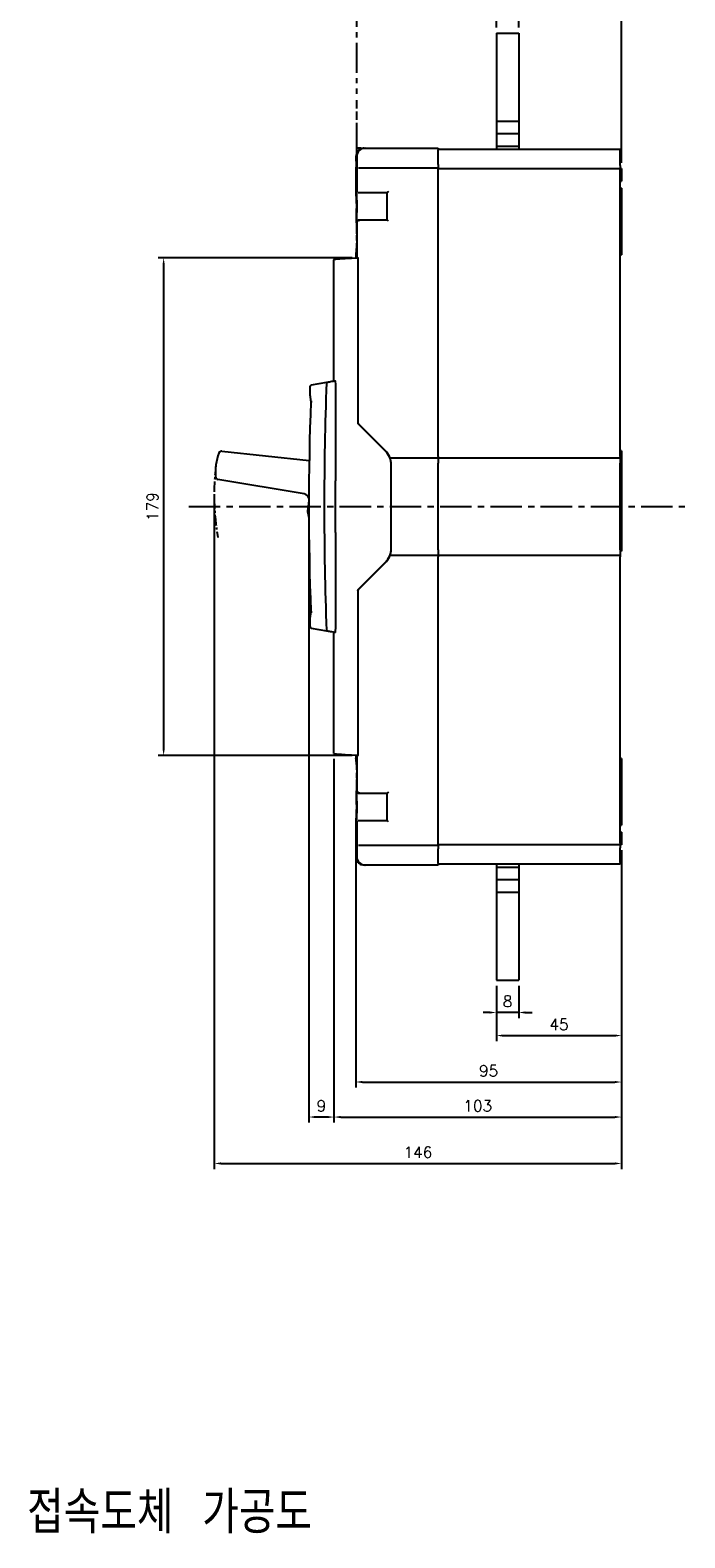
# Model space of a CAD drawing. Extents: x -2230 to 2710, y -907 to 1834.
# Tile 21 of 23: x -636 to -402, y 1004 to 1544. Entities that reach past the tile are written whole.
import ezdxf

# ---------------------------------------------------------------- set-up
doc = ezdxf.new("R2010")
doc.units = 0
doc.header["$LTSCALE"] = 3
doc.header["$MEASUREMENT"] = 0
doc.linetypes.add('CENTER', pattern=[2, 1.25, -0.25, 0.25, -0.25])
doc.linetypes.add('PHANTOM2', pattern=[1.25, 0.625, -0.125, 0.125, -0.125, 0.125, -0.125])
doc.layers.get('0').update_dxf_attribs({"linetype": 'CONTINUOUS'})
doc.layers.get('Defpoints').update_dxf_attribs({"linetype": 'CONTINUOUS'})
for name, color, linetype in [('ce', 4, 'CENTER'), ('cen', 1, 'CENTER'), ('di', 3, 'CONTINUOUS')]:
    doc.layers.add(name, color=color, linetype=linetype)
doc.styles.add('KIM', font='ROMANS.shx', dxfattribs={"height": 5, "bigfont": 'GSG1.shx'})
doc.styles.get("Standard").update_dxf_attribs({"font": 'romans.shx', "height": 4, "bigfont": 'ghs.shx'})
doc.dimstyles.get("Standard").update_dxf_attribs({"dimtxt": 0.18, "dimasz": 0.18, "dimexe": 0.18, "dimexo": 0.0625, "dimgap": 0.09, "dimtad": 0, "dimtih": 1, "dimtoh": 1, "dimdec": 4, "dimzin": 0, "dimdsep": 46, "dimtxsty": 'Standard', "dimcen": 0.09, "dimadec": 0, "dimazin": 0, "dimtfac": 1, "dimtdec": 4, "dimtofl": 0, "dimtmove": 0, "dimatfit": 3, "dimfxl": 0, "dimtolj": 1, "dimtzin": 0, "dimarcsym": 0})
doc.dimstyles.new('STANDARD$0', dxfattribs={"dimtxt": 5, "dimasz": 5, "dimexe": 1, "dimexo": 2, "dimgap": 2, "dimtad": 1, "dimdec": 4, "dimzin": 12, "dimdsep": 46, "dimtxsty": 'KIM', "dimcen": -1, "dimdle": 0.1, "dimadec": 0, "dimazin": 0, "dimtfac": 1, "dimtdec": 4, "dimtmove": 0, "dimatfit": 3, "dimfxl": 0, "dimtolj": 1, "dimtzin": 0, "dimarcsym": 0})

# ---------------------------------------------------------------- blocks, each defined once
blk = doc.blocks.new('*D26')
at = {"layer": 'Defpoints', "color": 0}
for p in [(-424.2, 1571.91), (-469, 1542.68), (-424.2, 1494.18)]:
    blk.add_point(p, dxfattribs=at)
at = {"layer": 'di'}
for p, q in [((-469, 1544.68), (-469, 1573.91)), ((-466.6, 1571.91), (-426.6, 1571.91)), ((-424.2, 1496.18), (-424.2, 1573.91))]:
    blk.add_line(p, q, dxfattribs=at)
for points in [[(-466.6, 1572.31), (-466.6, 1571.51), (-469, 1571.91)], [(-426.6, 1572.31), (-426.6, 1571.51), (-424.2, 1571.91)]]:
    blk.add_solid(points, dxfattribs=at)
at = {"layer": 'di', "insert": (-446.6, 1575.91), "char_height": 4, "attachment_point": 5}
blk.add_mtext('\\A1;45', dxfattribs=at)
blk = doc.blocks.new('*D27')
at = {"layer": 'Defpoints', "color": 0}
for p in [(-461, 1558.15), (-469, 1542.68), (-461, 1542.68)]:
    blk.add_point(p, dxfattribs=at)
at = {"layer": 'di'}
for p, q in [((-469, 1544.68), (-469, 1560.15)), ((-461, 1544.68), (-461, 1560.15)), ((-471.4, 1558.15), (-473.8, 1558.15)), ((-469, 1558.15), (-461, 1558.15)), ((-458.6, 1558.15), (-456.2, 1558.15))]:
    blk.add_line(p, q, dxfattribs=at)
for points in [[(-471.4, 1558.55), (-471.4, 1557.75), (-469, 1558.15)], [(-458.6, 1558.55), (-458.6, 1557.75), (-461, 1558.15)]]:
    blk.add_solid(points, dxfattribs=at)
at = {"layer": 'di', "insert": (-465, 1562.15), "char_height": 4, "attachment_point": 5}
blk.add_mtext('\\A1;8', dxfattribs=at)
blk = doc.blocks.new('*D28')
at = {"layer": 'Defpoints', "color": 0}
for p in [(-519.42, 1256.41), (-424.2, 1252.18), (-424.2, 1167.24)]:
    blk.add_point(p, dxfattribs=at)
at = {"layer": 'di'}
for p, q in [((-519.42, 1254.41), (-519.42, 1165.24)), ((-424.2, 1250.18), (-424.2, 1165.24)), ((-517.02, 1167.24), (-426.6, 1167.24))]:
    blk.add_line(p, q, dxfattribs=at)
for points in [[(-517.02, 1167.64), (-517.02, 1166.84), (-519.42, 1167.24)], [(-426.6, 1167.64), (-426.6, 1166.84), (-424.2, 1167.24)]]:
    blk.add_solid(points, dxfattribs=at)
at = {"layer": 'di', "insert": (-471.81, 1171.24), "char_height": 4, "attachment_point": 5}
blk.add_mtext('\\A1;95', dxfattribs=at)
blk = doc.blocks.new('*D29')
at = {"layer": 'Defpoints', "color": 0}
for p in [(-527.2, 1284.87), (-424.2, 1252.18), (-424.2, 1154.7)]:
    blk.add_point(p, dxfattribs=at)
at = {"layer": 'di'}
for p, q in [((-527.2, 1282.87), (-527.2, 1152.7)), ((-424.2, 1250.18), (-424.2, 1152.7)), ((-524.8, 1154.7), (-426.6, 1154.7))]:
    blk.add_line(p, q, dxfattribs=at)
for points in [[(-524.8, 1155.1), (-524.8, 1154.3), (-527.2, 1154.7)], [(-426.6, 1155.1), (-426.6, 1154.3), (-424.2, 1154.7)]]:
    blk.add_solid(points, dxfattribs=at)
at = {"layer": 'di', "insert": (-475.7, 1158.7), "char_height": 4, "attachment_point": 5}
blk.add_mtext('\\A1;103', dxfattribs=at)
blk = doc.blocks.new('*D30')
at = {"layer": 'Defpoints', "color": 0}
for p in [(-570.09, 1379.29), (-424.2, 1252.18), (-424.2, 1138.09)]:
    blk.add_point(p, dxfattribs=at)
at = {"layer": 'di'}
for p, q in [((-570.09, 1377.29), (-570.09, 1136.09)), ((-424.2, 1250.18), (-424.2, 1136.09)), ((-567.69, 1138.09), (-426.6, 1138.09))]:
    blk.add_line(p, q, dxfattribs=at)
for points in [[(-567.69, 1138.49), (-567.69, 1137.69), (-570.09, 1138.09)], [(-426.6, 1138.49), (-426.6, 1137.69), (-424.2, 1138.09)]]:
    blk.add_solid(points, dxfattribs=at)
at = {"layer": 'di', "insert": (-497.14, 1142.09), "char_height": 4, "attachment_point": 5}
blk.add_mtext('\\A1;146', dxfattribs=at)
blk = doc.blocks.new('*D34')
at = {"layer": 'Defpoints', "color": 0}
for p in [(-536.2, 1371.18), (-527.2, 1284.87), (-536.2, 1154.7)]:
    blk.add_point(p, dxfattribs=at)
at = {"layer": 'di'}
for p, q in [((-536.2, 1369.18), (-536.2, 1152.7)), ((-527.2, 1282.87), (-527.2, 1152.7)), ((-529.6, 1154.7), (-533.8, 1154.7))]:
    blk.add_line(p, q, dxfattribs=at)
for points in [[(-533.8, 1155.1), (-533.8, 1154.3), (-536.2, 1154.7)], [(-529.6, 1155.1), (-529.6, 1154.3), (-527.2, 1154.7)]]:
    blk.add_solid(points, dxfattribs=at)
at = {"layer": 'di', "insert": (-531.7, 1158.7), "char_height": 4, "attachment_point": 5}
blk.add_mtext('\\A1;9', dxfattribs=at)
blk = doc.blocks.new('*D35')
at = {"layer": 'Defpoints', "color": 0}
for p in [(-424.2, 1252.18), (-469, 1203.68), (-424.2, 1183.85)]:
    blk.add_point(p, dxfattribs=at)
at = {"layer": 'di'}
for p, q in [((-424.2, 1250.18), (-424.2, 1181.85)), ((-469, 1201.68), (-469, 1181.85)), ((-466.6, 1183.85), (-426.6, 1183.85))]:
    blk.add_line(p, q, dxfattribs=at)
for points in [[(-466.6, 1184.25), (-466.6, 1183.45), (-469, 1183.85)], [(-426.6, 1184.25), (-426.6, 1183.45), (-424.2, 1183.85)]]:
    blk.add_solid(points, dxfattribs=at)
at = {"layer": 'di', "insert": (-446.6, 1187.85), "char_height": 4, "attachment_point": 5}
blk.add_mtext('\\A1;45', dxfattribs=at)
blk = doc.blocks.new('*D36')
at = {"layer": 'Defpoints', "color": 0}
for p in [(-469, 1203.68), (-461, 1203.68), (-469, 1192.12)]:
    blk.add_point(p, dxfattribs=at)
at = {"layer": 'di'}
for p, q in [((-469, 1201.68), (-469, 1190.12)), ((-461, 1201.68), (-461, 1190.12)), ((-471.4, 1192.12), (-473.8, 1192.12)), ((-461, 1192.12), (-469, 1192.12)), ((-458.6, 1192.12), (-456.2, 1192.12))]:
    blk.add_line(p, q, dxfattribs=at)
for points in [[(-471.4, 1192.52), (-471.4, 1191.72), (-469, 1192.12)], [(-458.6, 1192.52), (-458.6, 1191.72), (-461, 1192.12)]]:
    blk.add_solid(points, dxfattribs=at)
at = {"layer": 'di', "insert": (-465, 1196.12), "char_height": 4, "attachment_point": 5}
blk.add_mtext('\\A1;8', dxfattribs=at)
blk = doc.blocks.new('*D41')
at = {"layer": 'Defpoints', "color": 0}
for p in [(-518.7, 1462.28), (-588.21, 1284.08), (-518.7, 1284.08)]:
    blk.add_point(p, dxfattribs=at)
at = {"layer": 'di'}
for p, q in [((-520.7, 1462.28), (-590.21, 1462.28)), ((-588.21, 1459.88), (-588.21, 1286.48)), ((-520.7, 1284.08), (-590.21, 1284.08))]:
    blk.add_line(p, q, dxfattribs=at)
for points in [[(-588.61, 1459.88), (-587.81, 1459.88), (-588.21, 1462.28)], [(-588.61, 1286.48), (-587.81, 1286.48), (-588.21, 1284.08)]]:
    blk.add_solid(points, dxfattribs=at)
at = {"layer": 'di', "insert": (-592.21, 1373.18), "char_height": 4, "attachment_point": 5, "rotation": 90}
blk.add_mtext('\\A1;179', dxfattribs=at)
blk = doc.blocks.new('12853129')
at = {"layer": 'ce', "linetype": 'PHANTOM2'}
for p, q in [((-954.29, 1837.76), (-954.27, 1837.86)), ((-954.29, 1837.76), (-954.29, 1823.23)), ((-954.26, 1837.87), (-954.23, 1837.89)), ((-954.23, 1837.9), (-954.2, 1837.93)), ((-954.19, 1837.93), (-954.09, 1837.96)), ((-952.03, 1837.96), (-954.09, 1837.96)), ((-951.11, 1837.96), (-951.8, 1837.96)), ((-950.19, 1837.96), (-950.88, 1837.96)), ((-945.83, 1837.96), (-949.96, 1837.96)), ((-944.91, 1837.96), (-945.6, 1837.96)), ((-943.99, 1837.96), (-944.68, 1837.96)), ((-939.63, 1837.96), (-943.76, 1837.96)), ((-938.71, 1837.96), (-939.4, 1837.96)), ((-937.79, 1837.96), (-938.48, 1837.96)), ((-935.49, 1837.96), (-937.56, 1837.96)), ((-935.49, 1837.96), (-935.39, 1837.93)), ((-935.38, 1837.93), (-935.36, 1837.9)), ((-935.35, 1837.89), (-935.33, 1837.87)), ((-935.32, 1837.86), (-935.29, 1837.76)), ((-935.29, 1835.94), (-935.29, 1837.76)), ((-935.29, 1815.96), (-935.29, 1835.74)), ((-954.29, 1823.23), (-954.29, 1819.59)), ((-954.29, 1819.39), (-954.29, 1818.79)), ((-954.29, 1818.58), (-954.29, 1817.98)), ((-954.29, 1817.78), (-954.29, 1815.96)), ((-954.29, 1815.96), (-953.29, 1815.96)), ((-953.96, 1815.96), (-954.29, 1815.96)), ((-954.29, 1815.93), (-954.29, 1814.96)), ((-954.29, 1815.93), (-954.29, 1815.92)), ((-954.29, 1815.92), (-954.29, 1815.91)), ((-954.29, 1815.9), (-954.29, 1815.88)), ((-954.29, 1815.88), (-954.29, 1815.57))]:
    blk.add_line(p, q, dxfattribs=at)

msp = doc.modelspace()

# ---------------------------------------------------------------- linework, layer by layer
for p, q in [((-468.998, 1542.684), (-468.998, 1501.184)), ((-468.998, 1542.684), (-460.998, 1542.684)), ((-460.998, 1542.684), (-460.998, 1501.184)), ((-468.998, 1511.184), (-460.998, 1511.184)), ((-468.998, 1506.684), (-460.998, 1506.684)), ((-516.34, 1501.484), (-516.056, 1501.484)), ((-516.056, 1501.484), (-515.95, 1501.484)), ((-515.95, 1501.484), (-489.898, 1501.484)), ((-489.898, 1501.484), (-489.898, 1500.913)), ((-489.898, 1501.184), (-424.698, 1501.184)), ((-489.898, 1495.625), (-489.898, 1500.913)), ((-468.998, 1502.184), (-460.998, 1502.184)), ((-424.698, 1501.184), (-424.698, 1500.613)), ((-424.698, 1495.325), (-424.698, 1500.613)), ((-519.056, 1498.484), (-519.056, 1485.732)), ((-489.898, 1495.625), (-489.898, 1494.484)), ((-424.698, 1495.325), (-424.698, 1494.184)), ((-519.423, 1493.984), (-519.423, 1485.929)), ((-518.407, 1494.484), (-518.248, 1494.484)), ((-518.248, 1494.484), (-489.898, 1494.484)), ((-489.898, 1494.484), (-489.898, 1493.984)), ((-489.898, 1494.184), (-424.698, 1494.184)), ((-489.898, 1391.184), (-489.898, 1493.984)), ((-424.698, 1494.184), (-424.698, 1493.684)), ((-424.198, 1494.184), (-424.698, 1494.184)), ((-424.698, 1391.184), (-424.698, 1493.684)), ((-424.698, 1489.684), (-424.198, 1489.684)), ((-424.198, 1494.184), (-424.198, 1489.684)), ((-518.248, 1485.484), (-518.541, 1485.484)), ((-508.198, 1485.484), (-518.248, 1485.484)), ((-508.198, 1475.884), (-508.198, 1485.484)), ((-424.198, 1487.184), (-424.698, 1487.184)), ((-424.198, 1487.184), (-424.198, 1485.184)), ((-424.198, 1485.184), (-424.198, 1470.184)), ((-519.056, 1475.613), (-519.056, 1472.371)), ((-519.042, 1475.421), (-519.052, 1475.613)), ((-518.541, 1475.884), (-518.248, 1475.884)), ((-518.248, 1475.884), (-508.198, 1475.884)), ((-519.056, 1468.997), (-519.056, 1462.484)), ((-519.056, 1468.997), (-519.056, 1468.997)), ((-424.698, 1468.184), (-424.198, 1468.184)), ((-424.198, 1470.184), (-424.198, 1468.184)), ((-424.198, 1468.184), (-424.198, 1463.286)), ((-519.423, 1463.28), (-519.423, 1462.484)), ((-519.423, 1462.484), (-519.056, 1462.484)), ((-519.056, 1462.484), (-518.745, 1462.484)), ((-518.698, 1462.484), (-518.745, 1462.484)), ((-518.698, 1462.283), (-518.698, 1462.484)), ((-424.698, 1463.286), (-424.198, 1463.286)), ((-527.198, 1418.184), (-527.198, 1461.501)), ((-523.215, 1462.018), (-518.698, 1462.284)), ((-518.698, 1462.284), (-518.698, 1461.984)), ((-518.698, 1461.984), (-518.698, 1402.984)), ((-535.698, 1412.786), (-535.698, 1416.266)), ((-535.198, 1416.773), (-529.744, 1417.735)), ((-508.748, 1393.034), (-518.698, 1402.984)), ((-508.836, 1393.322), (-518.248, 1402.734)), ((-567.396, 1393), (-536.06, 1389.751)), ((-424.198, 1393.184), (-424.698, 1393.184)), ((-424.198, 1393.184), (-424.198, 1357.184)), ((-507.148, 1390.684), (-489.898, 1390.684)), ((-506.698, 1358.284), (-506.698, 1388.085)), ((-489.898, 1391.184), (-489.898, 1390.684)), ((-489.898, 1390.684), (-489.898, 1388.684)), ((-489.898, 1390.684), (-424.698, 1390.684)), ((-489.898, 1357.684), (-489.898, 1388.684)), ((-424.698, 1391.184), (-424.698, 1390.684)), ((-424.698, 1390.684), (-424.698, 1388.684)), ((-424.698, 1357.684), (-424.698, 1388.684)), ((-537.827, 1377.763), (-568.762, 1382.944)), ((-526.662, 1363.918), (-526.662, 1382.451)), ((-536.195, 1375.379), (-536.615, 1372.29)), ((-536.494, 1370.334), (-536.19, 1369.188)), ((-489.898, 1355.684), (-507.148, 1355.684)), ((-489.898, 1357.684), (-489.898, 1355.684)), ((-489.898, 1355.684), (-489.898, 1355.184)), ((-424.698, 1355.684), (-489.898, 1355.684)), ((-489.898, 1252.384), (-489.898, 1355.184)), ((-424.698, 1357.684), (-424.698, 1355.684)), ((-424.198, 1357.184), (-424.698, 1357.184)), ((-424.698, 1355.684), (-424.698, 1355.184)), ((-424.698, 1252.684), (-424.698, 1355.184)), ((-518.698, 1343.384), (-508.748, 1353.334)), ((-518.248, 1343.634), (-508.836, 1353.046)), ((-518.698, 1343.384), (-518.698, 1284.385)), ((-535.698, 1330.102), (-535.698, 1333.582)), ((-529.744, 1328.633), (-535.198, 1329.595)), ((-527.198, 1284.867), (-527.198, 1328.184)), ((-518.698, 1284.084), (-523.215, 1284.35)), ((-518.698, 1284.385), (-518.698, 1284.084)), ((-519.423, 1283.884), (-519.423, 1283.088)), ((-519.056, 1283.884), (-519.423, 1283.884)), ((-519.056, 1283.884), (-519.056, 1277.371)), ((-518.745, 1283.884), (-519.056, 1283.884)), ((-518.745, 1283.884), (-518.698, 1283.884)), ((-518.698, 1283.884), (-518.698, 1284.085)), ((-424.198, 1283.082), (-424.698, 1283.082)), ((-424.198, 1283.082), (-424.198, 1278.184)), ((-519.056, 1273.997), (-519.056, 1270.732)), ((-424.198, 1278.184), (-424.698, 1278.184)), ((-424.198, 1278.184), (-424.198, 1276.184)), ((-424.198, 1276.184), (-424.198, 1261.184)), ((-518.248, 1270.484), (-518.541, 1270.484)), ((-508.198, 1270.484), (-518.248, 1270.484)), ((-508.198, 1260.884), (-508.198, 1270.484)), ((-519.423, 1260.439), (-519.423, 1252.384)), ((-519.056, 1260.613), (-519.056, 1247.884)), ((-519.042, 1260.421), (-519.052, 1260.613)), ((-518.541, 1260.884), (-518.248, 1260.884)), ((-518.248, 1260.884), (-508.198, 1260.884)), ((-424.698, 1259.184), (-424.198, 1259.184)), ((-424.198, 1261.184), (-424.198, 1259.184)), ((-489.898, 1252.384), (-489.898, 1251.884)), ((-424.698, 1252.184), (-489.898, 1252.184)), ((-424.198, 1256.684), (-424.698, 1256.684)), ((-424.698, 1252.684), (-424.698, 1252.184)), ((-424.698, 1252.184), (-424.698, 1251.043)), ((-424.198, 1252.184), (-424.698, 1252.184)), ((-424.198, 1256.684), (-424.198, 1252.184)), ((-518.248, 1251.884), (-518.407, 1251.884)), ((-489.898, 1251.884), (-518.248, 1251.884)), ((-489.898, 1251.884), (-489.898, 1250.743)), ((-489.898, 1245.455), (-489.898, 1250.743)), ((-424.698, 1245.755), (-424.698, 1251.043)), ((-516.056, 1244.884), (-516.34, 1244.884)), ((-515.95, 1244.884), (-516.056, 1244.884)), ((-489.898, 1244.884), (-515.95, 1244.884)), ((-489.898, 1245.455), (-489.898, 1244.884)), ((-424.698, 1245.184), (-489.898, 1245.184)), ((-468.998, 1245.184), (-468.998, 1203.684)), ((-468.998, 1244.184), (-460.998, 1244.184)), ((-460.998, 1245.184), (-460.998, 1203.684)), ((-424.698, 1245.755), (-424.698, 1245.184)), ((-468.998, 1239.684), (-460.998, 1239.684)), ((-468.998, 1235.184), (-460.998, 1235.184)), ((-468.998, 1203.684), (-460.998, 1203.684))]:
    msp.add_line(p, q)
at = {"flags": 128}
for points in [[(-519.411, 1494.09), (-519.413, 1494.082), (-519.423, 1493.984)], [(-507.698, 1485.984), (-507.795, 1485.886), (-507.889, 1485.793), (-507.975, 1485.706), (-508.051, 1485.63), (-508.113, 1485.568), (-508.159, 1485.522), (-508.188, 1485.494), (-508.198, 1485.484)], [(-518.582, 1475.719), (-518.509, 1475.645), (-518.427, 1475.563), (-518.339, 1475.475), (-518.248, 1475.384)], [(-507.698, 1475.384), (-507.795, 1475.482), (-507.889, 1475.575), (-507.975, 1475.662), (-508.051, 1475.738), (-508.113, 1475.8), (-508.159, 1475.846), (-508.188, 1475.874), (-508.198, 1475.884)], [(-526.915, 1461.801), (-526.859, 1461.804), (-526.692, 1461.814), (-526.419, 1461.83), (-526.05, 1461.852), (-525.593, 1461.878), (-525.065, 1461.909), (-524.481, 1461.944), (-523.858, 1461.981), (-523.215, 1462.018)], [(-535.284, 1416.758), (-535.256, 1416.763), (-535.227, 1416.768), (-535.198, 1416.773)], [(-518.248, 1402.734), (-518.34, 1402.827), (-518.43, 1402.916), (-518.513, 1403), (-518.587, 1403.074), (-518.649, 1403.136), (-518.698, 1403.184)], [(-518.698, 1343.184), (-518.649, 1343.232), (-518.587, 1343.295), (-518.513, 1343.368), (-518.43, 1343.452), (-518.34, 1343.541), (-518.248, 1343.634)], [(-535.198, 1329.595), (-535.227, 1329.6), (-535.256, 1329.605), (-535.284, 1329.61)], [(-523.215, 1284.35), (-523.858, 1284.388), (-524.481, 1284.424), (-525.065, 1284.459), (-525.593, 1284.49), (-526.05, 1284.517), (-526.419, 1284.538), (-526.692, 1284.554), (-526.859, 1284.564), (-526.915, 1284.567)], [(-518.248, 1270.984), (-518.339, 1270.893), (-518.427, 1270.805), (-518.509, 1270.723), (-518.582, 1270.649)], [(-507.698, 1270.984), (-507.795, 1270.886), (-507.889, 1270.793), (-507.975, 1270.706), (-508.051, 1270.63), (-508.113, 1270.568), (-508.159, 1270.522), (-508.188, 1270.494), (-508.198, 1270.484)], [(-507.698, 1260.384), (-507.784, 1260.471), (-507.869, 1260.555), (-507.948, 1260.634), (-508.019, 1260.705), (-508.081, 1260.767), (-508.131, 1260.817), (-508.167, 1260.854), (-508.19, 1260.876), (-508.198, 1260.884)]]:
    msp.add_lwpolyline(points, dxfattribs=at)
for centre, radius, start, end in [((-516.056, 1498.484), 3, 90, 180), ((-526.898, 1461.501), 0.3, 93.36646, 180), ((-535.198, 1416.266), 0.5, 100, 180), ((669.302, 1373.184), 1200, 177.885004, 182.114996), ((-529.58, 1417.459), 0.3, 100, 177.885), ((463.802, 1373.184), 1000, 177.846284, 182.153716), ((-525.698, 1412.786), 10, 180, 191.66116), ((-549.659, 1385.468), 20, 159.87446, 184.63991), ((-567.499, 1392.005), 1, 84.0802, 159.87446), ((-513.998, 1388.16), 7.3, 24.4698, 45), ((-513.698, 1388.085), 7, 0, 45), ((-568.597, 1383.931), 1, 184.63991, 260.49217), ((-538.158, 1375.791), 2, 10.8179, 80.49217), ((-531.661, 1371.616), 5, 172.25834, 194.85834), ((-513.998, 1358.208), 7.3, 315, 335.5302), ((-513.698, 1358.284), 7, 315, 0), ((-525.698, 1333.582), 10, 168.33884, 180), ((-535.198, 1330.102), 0.5, 180, 260), ((-529.58, 1328.909), 0.3, 182.115, 260), ((-526.898, 1284.867), 0.3, 180, 266.63354), ((-518.923, 1252.384), 0.5, 180, 212.3875), ((-516.056, 1247.884), 3, 180, 270)]:
    msp.add_arc(centre, radius, start, end)
for centre, start_param, end_param in [((-459.423, 1522.52), 1.6285368, 1.6352429), ((-459.423, 1223.849), 1.5063498, 1.5130559)]:
    msp.add_ellipse(centre, major_axis=(0, 416.5), ratio=0.1440576, start_param=start_param, end_param=end_param)
for points, knots in [([(-516.34, 1501.484), (-516.56, 1501.47), (-517.114, 1501.433), (-517.955, 1501.076), (-518.715, 1500.399), (-519.23, 1499.498), (-519.292, 1498.822), (-519.323, 1498.484)], [0, 0, 0, 0, 0.1404927, 0.3532278, 0.5679237, 0.7841139, 1, 1, 1, 1]), ([(-519.3, 1495.642), (-519.299, 1495.554), (-519.297, 1495.288), (-519.306, 1494.843), (-519.324, 1494.422), (-519.34, 1494.205), (-519.353, 1494.117), (-519.352, 1494.124), (-519.351, 1494.126)], [0, 0, 0, 0, 0.1253092, 0.3815604, 0.6378209, 0.8515832, 0.9659253, 1, 1, 1, 1]), ([(-519.418, 1485.929), (-519.419, 1485.946), (-519.427, 1486.032), (-519.387, 1485.593), (-519.313, 1484.633), (-519.23, 1483.18), (-519.18, 1481.454), (-519.184, 1479.646), (-519.232, 1478.206), (-519.271, 1477.49), (-519.285, 1477.241)], [0, 0, 0, 0, 0.0358488, 0.1839582, 0.3319146, 0.4799834, 0.6277999, 0.7750143, 0.9220861, 1, 1, 1, 1]), ([(-519.055, 1475.681), (-519.046, 1475.932), (-519.03, 1476.433), (-518.97, 1477.814), (-518.926, 1479.481), (-518.919, 1481.295), (-518.953, 1483.035), (-519.01, 1484.513), (-519.055, 1485.55), (-519.061, 1485.939), (-519.047, 1485.968), (-519.045, 1485.972)], [0, 0, 0, 0, 0.1219424, 0.24375859, 0.36553423, 0.48703617, 0.60840406, 0.73014727, 0.85245087, 0.97489161, 1, 1, 1, 1]), ([(-519.285, 1477.241), (-519.289, 1477.149), (-519.298, 1476.964), (-519.302, 1476.624), (-519.299, 1476.288), (-519.29, 1475.993), (-519.279, 1475.855), (-519.274, 1475.791)], [0, 0, 0, 0, 0.2059892, 0.4115983, 0.6170035, 0.8227077, 1, 1, 1, 1]), ([(-519.274, 1475.791), (-519.224, 1475.265), (-519.138, 1474.335), (-519.081, 1473.009), (-519.056, 1472.434)], [0, 0, 0, 0, 0.5657425, 1, 1, 1, 1]), ([(-518.745, 1475.384), (-518.745, 1475.385), (-518.739, 1475.442), (-518.71, 1475.561), (-518.626, 1475.665), (-518.582, 1475.719)], [0, 0, 0, 0, 0.0090573, 0.4889785, 1, 1, 1, 1]), ([(-518.582, 1475.719), (-518.569, 1475.733), (-518.513, 1475.798), (-518.4, 1475.865), (-518.297, 1475.884), (-518.249, 1475.884), (-518.248, 1475.884)], [0, 0, 0, 0, 0.1361762, 0.5958979, 0.9916286, 1, 1, 1, 1]), ([(-519.06, 1467.846), (-519.065, 1467.675), (-519.089, 1466.74), (-519.206, 1465.298), (-519.339, 1463.879), (-519.423, 1463.179), (-519.414, 1463.257), (-519.411, 1463.28)], [0, 0, 0, 0, 0.060973, 0.3335637, 0.6085981, 0.8845087, 1, 1, 1, 1]), ([(-518.95, 1470.684), (-518.952, 1470.397), (-518.956, 1469.823), (-518.984, 1469.089), (-519.017, 1468.607), (-519.043, 1468.43), (-519.056, 1468.606), (-519.057, 1469.088), (-519.052, 1469.823), (-519.049, 1470.686), (-519.052, 1471.548), (-519.057, 1472.28), (-519.056, 1472.762), (-519.043, 1472.938), (-519.017, 1472.761), (-518.984, 1472.278), (-518.956, 1471.545), (-518.952, 1470.971), (-518.95, 1470.684)], [0, 0, 0, 0, 0.0622495, 0.1246643, 0.1872873, 0.2500222, 0.3127183, 0.375258, 0.4377339, 0.5001513, 0.5624055, 0.6247436, 0.6873231, 0.7500634, 0.8128157, 0.8754149, 0.9377794, 1, 1, 1, 1]), ([(-529.632, 1417.755), (-529.593, 1417.762), (-529.513, 1417.776), (-528.891, 1417.885), (-527.997, 1418.043), (-527.244, 1418.176), (-526.875, 1418.241)], [0, 0, 0, 0, 0.2513747, 0.5026636, 0.7564235, 1, 1, 1, 1]), ([(-526.875, 1418.241), (-526.855, 1418.24), (-526.819, 1418.238), (-526.769, 1418.188), (-526.734, 1418.121), (-526.716, 1418.047), (-526.714, 1417.997), (-526.713, 1417.978)], [0, 0, 0, 0, 0.2994204, 0.5263949, 0.7070068, 0.8887843, 1, 1, 1, 1]), ([(-526.713, 1417.978), (-526.703, 1415.409), (-526.654, 1403.566), (-526.658, 1391.724), (-526.662, 1382.451)], [0, 0, 0, 0, 0.216992, 1, 1, 1, 1]), ([(-535.491, 1410.765), (-535.486, 1410.765), (-535.475, 1410.766), (-535.389, 1410.773), (-535.263, 1410.784), (-535.124, 1410.796), (-535.03, 1410.804), (-534.992, 1410.807), (-534.989, 1410.807)], [0, 0, 0, 0, 0.2127018, 0.4253851, 0.6387474, 0.8535852, 0.9884816, 1, 1, 1, 1]), ([(-507.148, 1390.684), (-507.149, 1390.689), (-507.153, 1390.699), (-507.182, 1390.777), (-507.227, 1390.892), (-507.286, 1391.034), (-507.331, 1391.135), (-507.353, 1391.184)], [0, 0, 0, 0, 0.1960335, 0.391911, 0.5922081, 0.8042888, 1, 1, 1, 1]), ([(-506.716, 1388.684), (-506.739, 1388.907), (-506.783, 1389.352), (-506.913, 1389.945), (-507.046, 1390.401), (-507.135, 1390.649), (-507.144, 1390.674), (-507.148, 1390.684)], [0, 0, 0, 0, 0.2114814, 0.4227149, 0.6401401, 0.8596405, 1, 1, 1, 1]), ([(-526.662, 1363.918), (-526.661, 1361.251), (-526.66, 1349.408), (-526.69, 1337.566), (-526.713, 1328.39)], [0, 0, 0, 0, 0.2251735, 1, 1, 1, 1]), ([(-507.353, 1355.184), (-507.327, 1355.244), (-507.274, 1355.363), (-507.209, 1355.521), (-507.167, 1355.633), (-507.149, 1355.679), (-507.148, 1355.683), (-507.148, 1355.684)], [0, 0, 0, 0, 0.2386381, 0.4778201, 0.7023301, 0.9098752, 1, 1, 1, 1]), ([(-507.148, 1355.684), (-507.14, 1355.705), (-507.124, 1355.746), (-507.014, 1356.066), (-506.882, 1356.547), (-506.769, 1357.119), (-506.732, 1357.517), (-506.716, 1357.684)], [0, 0, 0, 0, 0.2047563, 0.4092229, 0.6212101, 0.8412637, 1, 1, 1, 1]), ([(-535.491, 1335.603), (-535.486, 1335.603), (-535.475, 1335.602), (-535.389, 1335.595), (-535.263, 1335.584), (-535.124, 1335.573), (-535.03, 1335.565), (-534.992, 1335.561), (-534.989, 1335.561)], [0, 0, 0, 0, 0.2127017, 0.42538526, 0.63874748, 0.85358523, 0.98848077, 1, 1, 1, 1]), ([(-526.875, 1328.127), (-527.244, 1328.192), (-527.997, 1328.325), (-528.891, 1328.483), (-529.513, 1328.592), (-529.593, 1328.606), (-529.632, 1328.613)], [0, 0, 0, 0, 0.2435761, 0.4973361, 0.7486251, 1, 1, 1, 1]), ([(-526.713, 1328.39), (-526.715, 1328.363), (-526.717, 1328.311), (-526.737, 1328.242), (-526.769, 1328.18), (-526.818, 1328.13), (-526.855, 1328.128), (-526.875, 1328.127)], [0, 0, 0, 0, 0.1543866, 0.3086003, 0.466366, 0.6970709, 1, 1, 1, 1]), ([(-519.411, 1283.088), (-519.413, 1283.1), (-519.417, 1283.131), (-519.32, 1282.319), (-519.185, 1280.798), (-519.076, 1279.417), (-519.057, 1278.59), (-519.056, 1278.537)], [0, 0, 0, 0, 0.1591502, 0.4326313, 0.7065881, 0.9812634, 1, 1, 1, 1]), ([(-519.056, 1273.847), (-519.087, 1273.198), (-519.149, 1271.92), (-519.232, 1271.02), (-519.274, 1270.577)], [0, 0, 0, 0, 0.5082935, 1, 1, 1, 1]), ([(-518.95, 1275.684), (-518.952, 1275.397), (-518.956, 1274.823), (-518.984, 1274.089), (-519.017, 1273.607), (-519.043, 1273.43), (-519.056, 1273.606), (-519.057, 1274.088), (-519.052, 1274.823), (-519.049, 1275.686), (-519.052, 1276.548), (-519.057, 1277.28), (-519.056, 1277.762), (-519.043, 1277.938), (-519.017, 1277.761), (-518.984, 1277.278), (-518.956, 1276.545), (-518.952, 1275.971), (-518.95, 1275.684)], [0, 0, 0, 0, 0.06225009, 0.12466459, 0.18728723, 0.25002225, 0.31271834, 0.37525776, 0.43773411, 0.50015115, 0.56240586, 0.62474344, 0.68732298, 0.75006328, 0.81281547, 0.8754149, 0.93777922, 1, 1, 1, 1]), ([(-519.285, 1269.127), (-519.259, 1268.637), (-519.208, 1267.657), (-519.175, 1265.858), (-519.198, 1264.07), (-519.267, 1262.453), (-519.351, 1261.219), (-519.414, 1260.478), (-519.417, 1260.451), (-519.418, 1260.439)], [0, 0, 0, 0, 0.147867, 0.2954715, 0.4426655, 0.5900084, 0.7382266, 0.8871281, 1, 1, 1, 1]), ([(-519.274, 1270.577), (-519.279, 1270.501), (-519.291, 1270.35), (-519.3, 1270.032), (-519.302, 1269.694), (-519.297, 1269.374), (-519.289, 1269.205), (-519.285, 1269.127)], [0, 0, 0, 0, 0.2065838, 0.4126519, 0.6181649, 0.8236106, 1, 1, 1, 1]), ([(-519.055, 1260.681), (-519.046, 1260.932), (-519.03, 1261.433), (-518.97, 1262.814), (-518.926, 1264.481), (-518.919, 1266.295), (-518.953, 1268.035), (-519.01, 1269.513), (-519.055, 1270.55), (-519.061, 1270.939), (-519.047, 1270.968), (-519.045, 1270.972)], [0, 0, 0, 0, 0.12194208, 0.24375827, 0.36553377, 0.48703608, 0.60840372, 0.73014743, 0.85245106, 0.97489157, 1, 1, 1, 1]), ([(-518.582, 1270.649), (-518.626, 1270.703), (-518.71, 1270.807), (-518.739, 1270.926), (-518.745, 1270.983), (-518.745, 1270.984)], [0, 0, 0, 0, 0.5110342, 0.9909586, 1, 1, 1, 1]), ([(-518.248, 1270.484), (-518.249, 1270.484), (-518.297, 1270.484), (-518.4, 1270.503), (-518.513, 1270.57), (-518.569, 1270.635), (-518.582, 1270.649)], [0, 0, 0, 0, 0.0083715, 0.4041014, 0.8638353, 1, 1, 1, 1]), ([(-519.353, 1252.248), (-519.352, 1252.246), (-519.351, 1252.238), (-519.34, 1252.15), (-519.324, 1251.945), (-519.307, 1251.572), (-519.297, 1251.114), (-519.299, 1250.808), (-519.3, 1250.679)], [0, 0, 0, 0, 0.0600707, 0.172021, 0.3471473, 0.5748379, 0.8205859, 1, 1, 1, 1]), ([(-519.323, 1247.884), (-519.308, 1247.648), (-519.272, 1247.079), (-518.903, 1246.234), (-518.23, 1245.488), (-517.341, 1244.981), (-516.673, 1244.916), (-516.34, 1244.884)], [0, 0, 0, 0, 0.151557, 0.364372, 0.5761177, 0.7880721, 1, 1, 1, 1])]:
    msp.add_open_spline(points, degree=3, knots=knots)
at = {"layer": 'cen', "ltscale": 3}
msp.add_line((-579.173, 1373.184), (-401.515, 1373.184), dxfattribs=at)
at = {"layer": 'cen'}
msp.add_arc((-479.798, 1377.484), 90.312, 173.20975, 189.80227, dxfattribs=at)

# ---------------------------------------------------------------- block references
at = {"layer": 'di', "xscale": 5, "yscale": 5, "zscale": 5}
msp.add_blockref('12853129', (4252.268, -7578.318), dxfattribs=at)

# ---------------------------------------------------------------- texts
at = {"layer": 'di', "insert": (-637.115, 1020.681), "char_height": 15, "width": 163.85897, "attachment_point": 1}
msp.add_mtext('{\\Fromans,hgs|c129;접속도체 가공도}', dxfattribs=at)

# ---------------------------------------------------------------- dimensions: what is measured, and where the dimension line sits
at = {"layer": 'di'}
for base, p1, p2, text, dimstyle, override, picture, middle in [((-424.198, 1571.911), (-468.998, 1542.684), (-424.198, 1494.184), '45', 'STANDARD$0', {"dimtxt": 4, "dimasz": 2.4, "dimexe": 2, "dimdec": 2, "dimzin": 8, "dimtxsty": 'Standard', "dimcen": 0, "dimdle": 0, "dimclrd": 256, "dimclre": 256, "dimclrt": 256, "dimadec": 2, "dimazin": 2, "dimtfac": 0.6, "dimtdec": 2, "dimtzin": 8, "dimlwd": 65535, "dimlwe": 65535}, '*D26', (-446.598, 1571.911)), ((-424.198, 1138.094), (-570.092, 1379.289), (-424.198, 1252.184), '146', 'Standard', {"dimtxt": 4, "dimasz": 2.4, "dimexe": 2, "dimexo": 2, "dimgap": 2, "dimtad": 1, "dimtih": 0, "dimtoh": 0, "dimdec": 2, "dimzin": 8, "dimcen": 0, "dimclrd": 256, "dimclre": 256, "dimclrt": 256, "dimadec": 2, "dimazin": 2, "dimtfac": 0.6, "dimtdec": 2, "dimtofl": 1, "dimtzin": 8, "dimlwd": 65535, "dimlwe": 65535}, '*D30', (-497.145, 1138.094)), ((-424.198, 1167.239), (-519.423, 1256.411), (-424.198, 1252.184), '95', 'STANDARD$0', {"dimtxt": 4, "dimasz": 2.4, "dimexe": 2, "dimdec": 2, "dimzin": 8, "dimtxsty": 'Standard', "dimcen": 0, "dimdle": 0, "dimclrd": 256, "dimclre": 256, "dimclrt": 256, "dimadec": 2, "dimazin": 2, "dimtfac": 0.6, "dimtdec": 2, "dimtzin": 8, "dimlwd": 65535, "dimlwe": 65535}, '*D28', (-471.81, 1167.239))]:
    dim = msp.add_linear_dim(base=base, p1=p1, p2=p2, text=text, dimstyle=dimstyle, override=override, dxfattribs=at)
    dim.commit()
    dim.dimension.update_dxf_attribs({"geometry": picture, "text_midpoint": middle, "dimtype": 160})
for base, p1, p2, picture, middle in [((-460.998, 1558.152), (-468.998, 1542.684), (-460.998, 1542.684), '*D27', (-464.998, 1558.152)), ((-424.198, 1154.7), (-527.198, 1284.867), (-424.198, 1252.184), '*D29', (-475.698, 1154.7))]:
    dim = msp.add_linear_dim(base=base, p1=p1, p2=p2, dimstyle='STANDARD$0', override={"dimtxt": 4, "dimasz": 2.4, "dimexe": 2, "dimdec": 2, "dimzin": 8, "dimtxsty": 'Standard', "dimcen": 0, "dimdle": 0, "dimclrd": 256, "dimclre": 256, "dimclrt": 256, "dimadec": 2, "dimazin": 2, "dimtfac": 0.6, "dimtdec": 2, "dimtzin": 8, "dimlwd": 65535, "dimlwe": 65535}, dxfattribs=at)
    dim.commit()
    dim.dimension.update_dxf_attribs({"geometry": picture, "text_midpoint": middle, "dimtype": 160})
dim = msp.add_linear_dim(base=(-588.21, 1284.085), p1=(-518.698, 1462.283), p2=(-518.698, 1284.085), angle=90, text='179', dimstyle='STANDARD$0', override={"dimtxt": 4, "dimasz": 2.4, "dimexe": 2, "dimdec": 2, "dimzin": 8, "dimtxsty": 'Standard', "dimcen": 0, "dimdle": 0, "dimclrd": 256, "dimclre": 256, "dimclrt": 256, "dimadec": 2, "dimazin": 2, "dimtfac": 0.6, "dimtdec": 2, "dimtzin": 8, "dimlwd": 65535, "dimlwe": 65535}, dxfattribs=at)
dim.commit()
dim.dimension.update_dxf_attribs({"geometry": '*D41', "text_midpoint": (-592.21, 1373.184)})
for base, p1, p2, picture, middle in [((-536.198, 1154.7), (-527.198, 1284.867), (-536.198, 1371.184), '*D34', (-531.698, 1158.7)), ((-468.998, 1192.117), (-460.998, 1203.684), (-468.998, 1203.684), '*D36', (-464.998, 1196.117))]:
    dim = msp.add_linear_dim(base=base, p1=p1, p2=p2, dimstyle='STANDARD$0', override={"dimtxt": 4, "dimasz": 2.4, "dimexe": 2, "dimdec": 2, "dimzin": 8, "dimtxsty": 'Standard', "dimcen": 0, "dimdle": 0, "dimclrd": 256, "dimclre": 256, "dimclrt": 256, "dimadec": 2, "dimazin": 2, "dimtfac": 0.6, "dimtdec": 2, "dimtzin": 8, "dimlwd": 65535, "dimlwe": 65535}, dxfattribs=at)
    dim.commit()
    dim.dimension.update_dxf_attribs({"geometry": picture, "text_midpoint": middle})
dim = msp.add_linear_dim(base=(-424.198, 1183.845), p1=(-468.998, 1203.684), p2=(-424.198, 1252.184), text='45', dimstyle='STANDARD$0', override={"dimtxt": 4, "dimasz": 2.4, "dimexe": 2, "dimdec": 2, "dimzin": 8, "dimtxsty": 'Standard', "dimcen": 0, "dimdle": 0, "dimclrd": 256, "dimclre": 256, "dimclrt": 256, "dimadec": 2, "dimazin": 2, "dimtfac": 0.6, "dimtdec": 2, "dimtzin": 8, "dimlwd": 65535, "dimlwe": 65535}, dxfattribs=at)
dim.commit()
dim.dimension.update_dxf_attribs({"geometry": '*D35', "text_midpoint": (-446.598, 1187.845)})

doc.saveas('drawing.dxf')
